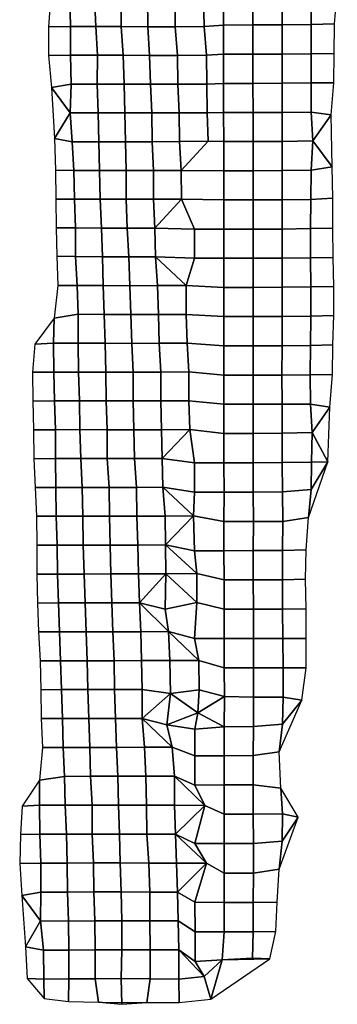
# Model space of a CAD drawing. Extents: x -2.4 to 84.8, y -2.1 to 56.9.
# Tile 1 of 14: x -2.4 to 7.2, y -0.7 to 29.3. Entities that reach past the tile are written whole.
import ezdxf

# ---------------------------------------------------------------- set-up
doc = ezdxf.new("R2010")
doc.units = 0

msp = doc.modelspace()

# ---------------------------------------------------------------- linework, layer by layer
at = {"layer": 'camera'}
for points in [[(3.1636, 29.9227, -862.0666), (3.1854, 29.0477, -862.1174), (3.7729, 29.0905, -862.0784), (3.7724, 29.9767, -861.9933)], [(3.7724, 29.9767, -861.9933), (3.7729, 29.0905, -862.0784), (4.6684, 29.0953, -862.0809), (4.6674, 29.9786, -861.9279)], [(4.6674, 29.9786, -861.9279), (4.6684, 29.0953, -862.0809), (5.556, 29.0971, -862.0724), (5.5576, 29.9814, -861.9518)], [(5.5576, 29.9814, -861.9518), (5.556, 29.0971, -862.0724), (6.4395, 29.1059, -862.2184), (6.4442, 29.9885, -862.0458)], [(6.4442, 29.9885, -862.0458), (6.4395, 29.1059, -862.2184), (7.1517, 29.1281, -862.4675), (7.2326, 30.1117, -862.2034)], [(-1.4865, 29.8927, -863.7592), (-1.5441, 29.0378, -863.8876), (-0.874, 29.0509, -863.6955), (-0.8946, 29.9278, -863.6041)], [(-0.8946, 29.9278, -863.6041), (-0.874, 29.0509, -863.6955), (-0.1114, 29.0519, -863.1823), (-0.1435, 29.9262, -863.0579)], [(-0.1435, 29.9262, -863.0579), (-0.1114, 29.0519, -863.1823), (0.6615, 29.0485, -862.7407), (0.6515, 29.9198, -862.7136)], [(0.6515, 29.9198, -862.7136), (0.6615, 29.0485, -862.7407), (1.4764, 29.042, -862.4622), (1.4606, 29.9138, -862.4159)], [(1.4606, 29.9138, -862.4159), (1.4764, 29.042, -862.4622), (2.3097, 29.0413, -862.2148), (2.3023, 29.9154, -862.1945)], [(2.3023, 29.9154, -862.1945), (2.3097, 29.0413, -862.2148), (3.1854, 29.0477, -862.1174), (3.1636, 29.9227, -862.0666)], [(-1.5441, 29.0378, -863.8876), (-1.5435, 28.1659, -863.9105), (-0.8715, 28.173, -863.7181), (-0.874, 29.0509, -863.6955)], [(-0.874, 29.0509, -863.6955), (-0.8715, 28.173, -863.7181), (-0.0559, 28.1772, -863.3799), (-0.1114, 29.0519, -863.1823)], [(-0.1114, 29.0519, -863.1823), (-0.0559, 28.1772, -863.3799), (0.7232, 28.1764, -862.9484), (0.6615, 29.0485, -862.7407)], [(0.6615, 29.0485, -862.7407), (0.7232, 28.1764, -862.9484), (1.5253, 28.1714, -862.6187), (1.4764, 29.042, -862.4622)], [(1.4764, 29.042, -862.4622), (1.5253, 28.1714, -862.6187), (2.3707, 28.17, -862.413), (2.3097, 29.0413, -862.2148)], [(2.3097, 29.0413, -862.2148), (2.3707, 28.17, -862.413), (3.2588, 28.1765, -862.3513), (3.1854, 29.0477, -862.1174)], [(3.1854, 29.0477, -862.1174), (3.2588, 28.1765, -862.3513), (3.7727, 28.2036, -862.1443), (3.7729, 29.0905, -862.0784)], [(3.7729, 29.0905, -862.0784), (3.7727, 28.2036, -862.1443), (4.6689, 28.2068, -862.0983), (4.6684, 29.0953, -862.0809)], [(4.6684, 29.0953, -862.0809), (4.6689, 28.2068, -862.0983), (5.5545, 28.2104, -862.142), (5.556, 29.0971, -862.0724)], [(5.556, 29.0971, -862.0724), (5.5545, 28.2104, -862.142), (6.4346, 28.2189, -862.3214), (6.4395, 29.1059, -862.2184)], [(6.4395, 29.1059, -862.2184), (6.4346, 28.2189, -862.3214), (7.1376, 28.2275, -862.5697), (7.1517, 29.1281, -862.4675)], [(-1.5435, 28.1659, -863.9105), (-1.4491, 27.1897, -863.9628), (-0.8599, 27.2945, -863.7813), (-0.8715, 28.173, -863.7181)], [(-0.8715, 28.173, -863.7181), (-0.8599, 27.2945, -863.7813), (-0.0643, 27.2972, -863.3784), (-0.0559, 28.1772, -863.3799)], [(-0.0559, 28.1772, -863.3799), (-0.0643, 27.2972, -863.3784), (0.7549, 27.2989, -863.0689), (0.7232, 28.1764, -862.9484)], [(0.7232, 28.1764, -862.9484), (0.7549, 27.2989, -863.0689), (1.5547, 27.2969, -862.713), (1.5253, 28.1714, -862.6187)], [(1.5253, 28.1714, -862.6187), (1.5547, 27.2969, -862.713), (2.3897, 27.2951, -862.471), (2.3707, 28.17, -862.413)], [(2.3707, 28.17, -862.413), (2.3897, 27.2951, -862.471), (3.2644, 27.2981, -862.357), (3.2588, 28.1765, -862.3513)], [(3.2588, 28.1765, -862.3513), (3.2644, 27.2981, -862.357), (3.7749, 27.3198, -862.2931), (3.7727, 28.2036, -862.1443)], [(3.7727, 28.2036, -862.1443), (3.7749, 27.3198, -862.2931), (4.669, 27.3196, -862.2002), (4.6689, 28.2068, -862.0983)], [(4.6689, 28.2068, -862.0983), (4.669, 27.3196, -862.2002), (5.5543, 27.3249, -862.2488), (5.5545, 28.2104, -862.142)], [(5.5545, 28.2104, -862.142), (5.5543, 27.3249, -862.2488), (6.4333, 27.3327, -862.3831), (6.4346, 28.2189, -862.3214)], [(6.4346, 28.2189, -862.3214), (6.4333, 27.3327, -862.3831), (7.126, 27.3395, -862.6279), (7.1376, 28.2275, -862.5697)], [(-1.4491, 27.1897, -863.9628), (-0.8879, 26.4224, -863.8357), (-0.8599, 27.2945, -863.7813)], [(-0.8599, 27.2945, -863.7813), (-0.8879, 26.4224, -863.8357), (-0.0308, 26.4216, -863.4818), (-0.0643, 27.2972, -863.3784)], [(-0.0643, 27.2972, -863.3784), (-0.0308, 26.4216, -863.4818), (0.7787, 26.4219, -863.1529), (0.7549, 27.2989, -863.0689)], [(0.7549, 27.2989, -863.0689), (0.7787, 26.4219, -863.1529), (1.5969, 26.4222, -862.8502), (1.5547, 27.2969, -862.713)], [(1.5547, 27.2969, -862.713), (1.5969, 26.4222, -862.8502), (2.4309, 26.4238, -862.6031), (2.3897, 27.2951, -862.471)], [(2.3897, 27.2951, -862.471), (2.4309, 26.4238, -862.6031), (3.2798, 26.4216, -862.4089), (3.2644, 27.2981, -862.357)], [(3.2644, 27.2981, -862.357), (3.2798, 26.4216, -862.4089), (3.7768, 26.4362, -862.4863), (3.7749, 27.3198, -862.2931)], [(3.7749, 27.3198, -862.2931), (3.7768, 26.4362, -862.4863), (4.6704, 26.4377, -862.4498), (4.669, 27.3196, -862.2002)], [(4.669, 27.3196, -862.2002), (4.6704, 26.4377, -862.4498), (5.5562, 26.4387, -862.3354), (5.5543, 27.3249, -862.2488)], [(5.5543, 27.3249, -862.2488), (5.5562, 26.4387, -862.3354), (6.4364, 26.4444, -862.382), (6.4333, 27.3327, -862.3831)], [(6.4333, 27.3327, -862.3831), (6.4364, 26.4444, -862.382), (7.0489, 26.3587, -862.6657), (7.126, 27.3395, -862.6279)], [(-1.3649, 25.6437, -864.2452), (-0.8879, 26.4224, -863.8357), (-1.4491, 27.1897, -863.9628)], [(-1.3649, 25.6437, -864.2452), (-0.8248, 25.5468, -863.8525), (-0.8879, 26.4224, -863.8357)], [(-0.8879, 26.4224, -863.8357), (-0.8248, 25.5468, -863.8525), (-0.0194, 25.5468, -863.5134), (-0.0308, 26.4216, -863.4818)], [(-0.0308, 26.4216, -863.4818), (-0.0194, 25.5468, -863.5134), (0.7922, 25.5456, -863.2021), (0.7787, 26.4219, -863.1529)], [(0.7787, 26.4219, -863.1529), (0.7922, 25.5456, -863.2021), (1.6059, 25.5459, -862.8796), (1.5969, 26.4222, -862.8502)], [(1.5969, 26.4222, -862.8502), (1.6059, 25.5459, -862.8796), (2.4316, 25.5478, -862.5985), (2.4309, 26.4238, -862.6031)], [(2.4309, 26.4238, -862.6031), (2.4316, 25.5478, -862.5985), (3.303, 25.5646, -862.4911), (3.2798, 26.4216, -862.4089)], [(3.2798, 26.4216, -862.4089), (3.303, 25.5646, -862.4911), (3.7794, 25.5479, -862.4912), (3.7768, 26.4362, -862.4863)], [(3.7768, 26.4362, -862.4863), (3.7794, 25.5479, -862.4912), (4.6712, 25.5514, -862.5281), (4.6704, 26.4377, -862.4498)], [(4.6704, 26.4377, -862.4498), (4.6712, 25.5514, -862.5281), (5.5592, 25.5561, -862.5483), (5.5562, 26.4387, -862.3354)], [(5.5562, 26.4387, -862.3354), (5.5592, 25.5561, -862.5483), (6.4896, 25.5694, -862.6853), (6.4364, 26.4444, -862.382)], [(6.4364, 26.4444, -862.382), (6.4896, 25.5694, -862.6853), (7.0489, 26.3587, -862.6657)], [(7.0489, 26.3587, -862.6657), (6.4896, 25.5694, -862.6853), (7.0736, 24.7839, -862.8167)], [(-1.3649, 25.6437, -864.2452), (-1.3338, 24.6818, -864.4626), (-0.7756, 24.6747, -863.987), (-0.8248, 25.5468, -863.8525)], [(-0.8248, 25.5468, -863.8525), (-0.7756, 24.6747, -863.987), (0.0053, 24.6732, -863.5848), (-0.0194, 25.5468, -863.5134)], [(-0.0194, 25.5468, -863.5134), (0.0053, 24.6732, -863.5848), (0.8119, 24.6705, -863.2665), (0.7922, 25.5456, -863.2021)], [(0.7922, 25.5456, -863.2021), (0.8119, 24.6705, -863.2665), (1.6476, 24.671, -863.0165), (1.6059, 25.5459, -862.8796)], [(1.6059, 25.5459, -862.8796), (1.6476, 24.671, -863.0165), (2.4876, 24.6743, -862.7847), (2.4316, 25.5478, -862.5985)], [(2.4316, 25.5478, -862.5985), (2.4876, 24.6743, -862.7847), (3.303, 25.5646, -862.4911)], [(3.303, 25.5646, -862.4911), (2.4876, 24.6743, -862.7847), (3.7816, 24.6635, -862.6233), (3.7794, 25.5479, -862.4912)], [(3.7794, 25.5479, -862.4912), (3.7816, 24.6635, -862.6233), (4.6731, 24.6652, -862.6162), (4.6712, 25.5514, -862.5281)], [(4.6712, 25.5514, -862.5281), (4.6731, 24.6652, -862.6162), (5.5584, 24.6691, -862.6524), (5.5592, 25.5561, -862.5483)], [(5.5592, 25.5561, -862.5483), (5.5584, 24.6691, -862.6524), (6.437, 24.6797, -862.7814), (6.4896, 25.5694, -862.6853)], [(6.4896, 25.5694, -862.6853), (6.437, 24.6797, -862.7814), (7.0736, 24.7839, -862.8167)], [(-1.3338, 24.6818, -864.4626), (-1.3266, 23.8008, -864.5181), (-0.7506, 23.7998, -864.0629), (-0.7756, 24.6747, -863.987)], [(-0.7756, 24.6747, -863.987), (-0.7506, 23.7998, -864.0629), (0.0235, 23.7976, -863.6536), (0.0053, 24.6732, -863.5848)], [(0.0053, 24.6732, -863.5848), (0.0235, 23.7976, -863.6536), (0.8204, 23.795, -863.2946), (0.8119, 24.6705, -863.2665)], [(0.8119, 24.6705, -863.2665), (0.8204, 23.795, -863.2946), (1.6499, 23.7956, -863.0282), (1.6476, 24.671, -863.0165)], [(1.6476, 24.671, -863.0165), (1.6499, 23.7956, -863.0282), (2.4972, 23.798, -862.8258), (2.4876, 24.6743, -862.7847)], [(2.4876, 24.6743, -862.7847), (2.4972, 23.798, -862.8258), (3.7832, 23.7757, -862.7638), (3.7816, 24.6635, -862.6233)], [(3.7816, 24.6635, -862.6233), (3.7832, 23.7757, -862.7638), (4.6736, 23.7778, -862.7559), (4.6731, 24.6652, -862.6162)], [(4.6731, 24.6652, -862.6162), (4.6736, 23.7778, -862.7559), (5.5543, 23.7828, -862.7865), (5.5584, 24.6691, -862.6524)], [(5.5584, 24.6691, -862.6524), (5.5543, 23.7828, -862.7865), (6.426, 23.7927, -862.8731), (6.437, 24.6797, -862.7814)], [(6.437, 24.6797, -862.7814), (6.426, 23.7927, -862.8731), (7.0999, 23.8263, -863.2244), (7.0736, 24.7839, -862.8167)], [(-1.3266, 23.8008, -864.5181), (-1.3119, 22.9267, -864.5815), (-0.7291, 22.9257, -864.1502), (-0.7506, 23.7998, -864.0629)], [(-0.7506, 23.7998, -864.0629), (-0.7291, 22.9257, -864.1502), (0.0644, 22.9226, -863.7957), (0.0235, 23.7976, -863.6536)], [(0.0235, 23.7976, -863.6536), (0.0644, 22.9226, -863.7957), (0.8494, 22.9204, -863.3884), (0.8204, 23.795, -863.2946)], [(0.8204, 23.795, -863.2946), (0.8494, 22.9204, -863.3884), (1.6839, 22.9227, -863.1396), (1.6499, 23.7956, -863.0282)], [(1.6499, 23.7956, -863.0282), (1.6839, 22.9227, -863.1396), (2.4972, 23.798, -862.8258)], [(1.6839, 22.9227, -863.1396), (2.8941, 22.8905, -862.9802), (2.4972, 23.798, -862.8258)], [(2.4972, 23.798, -862.8258), (2.8941, 22.8905, -862.9802), (3.7838, 22.8895, -862.975), (3.7832, 23.7757, -862.7638)], [(3.7832, 23.7757, -862.7638), (3.7838, 22.8895, -862.975), (4.6742, 22.8902, -862.9204), (4.6736, 23.7778, -862.7559)], [(4.6736, 23.7778, -862.7559), (4.6742, 22.8902, -862.9204), (5.5517, 22.8928, -862.7875), (5.5543, 23.7828, -862.7865)], [(5.5543, 23.7828, -862.7865), (5.5517, 22.8928, -862.7875), (6.4162, 22.9069, -862.9813), (6.426, 23.7927, -862.8731)], [(6.426, 23.7927, -862.8731), (6.4162, 22.9069, -862.9813), (7.1003, 22.9179, -863.3478), (7.0999, 23.8263, -863.2244)], [(-1.3119, 22.9267, -864.5815), (-1.2942, 22.0625, -864.6461), (-0.7221, 22.0527, -864.1692), (-0.7291, 22.9257, -864.1502)], [(-0.7291, 22.9257, -864.1502), (-0.7221, 22.0527, -864.1692), (0.0951, 22.0489, -863.8901), (0.0644, 22.9226, -863.7957)], [(0.0644, 22.9226, -863.7957), (0.0951, 22.0489, -863.8901), (0.8966, 22.0453, -863.5438), (0.8494, 22.9204, -863.3884)], [(0.8494, 22.9204, -863.3884), (0.8966, 22.0453, -863.5438), (1.7115, 22.0476, -863.2281), (1.6839, 22.9227, -863.1396)], [(1.6839, 22.9227, -863.1396), (1.7115, 22.0476, -863.2281), (2.8948, 22.0036, -863.0793), (2.8941, 22.8905, -862.9802)], [(2.8941, 22.8905, -862.9802), (2.8948, 22.0036, -863.0793), (3.7845, 22.0042, -863.1504), (3.7838, 22.8895, -862.975)], [(3.7838, 22.8895, -862.975), (3.7845, 22.0042, -863.1504), (4.675, 22.0039, -863.0355), (4.6742, 22.8902, -862.9204)], [(4.6742, 22.8902, -862.9204), (4.675, 22.0039, -863.0355), (5.5542, 22.0109, -863.0261), (5.5517, 22.8928, -862.7875)], [(5.5517, 22.8928, -862.7875), (5.5542, 22.0109, -863.0261), (6.4226, 22.0187, -863.1325), (6.4162, 22.9069, -862.9813)], [(6.4162, 22.9069, -862.9813), (6.4226, 22.0187, -863.1325), (7.1086, 22.0269, -863.4449), (7.1003, 22.9179, -863.3478)], [(-1.2942, 22.0625, -864.6461), (-1.2567, 21.1766, -864.8329), (-0.6788, 21.1776, -864.3191), (-0.7221, 22.0527, -864.1692)], [(-0.7221, 22.0527, -864.1692), (-0.6788, 21.1776, -864.3191), (0.1132, 21.1735, -863.9438), (0.0951, 22.0489, -863.8901)], [(0.0951, 22.0489, -863.8901), (0.1132, 21.1735, -863.9438), (0.9293, 21.1693, -863.6507), (0.8966, 22.0453, -863.5438)], [(0.8966, 22.0453, -863.5438), (0.9293, 21.1693, -863.6507), (1.7706, 21.1714, -863.4195), (1.7115, 22.0476, -863.2281)], [(1.7115, 22.0476, -863.2281), (1.7706, 21.1714, -863.4195), (2.6359, 21.1753, -863.2661)], [(1.7115, 22.0476, -863.2281), (2.6359, 21.1753, -863.2661), (2.8948, 22.0036, -863.0793)], [(2.8948, 22.0036, -863.0793), (2.6359, 21.1753, -863.2661), (3.7855, 21.1174, -863.2186), (3.7845, 22.0042, -863.1504)], [(3.7845, 22.0042, -863.1504), (3.7855, 21.1174, -863.2186), (4.6765, 21.1184, -863.1787), (4.675, 22.0039, -863.0355)], [(4.675, 22.0039, -863.0355), (4.6765, 21.1184, -863.1787), (5.559, 21.1218, -863.0917), (5.5542, 22.0109, -863.0261)], [(5.5542, 22.0109, -863.0261), (5.559, 21.1218, -863.0917), (6.4329, 21.1309, -863.2132), (6.4226, 22.0187, -863.1325)], [(6.4226, 22.0187, -863.1325), (6.4329, 21.1309, -863.2132), (7.1245, 21.1412, -863.4969), (7.1086, 22.0269, -863.4449)], [(-1.2567, 21.1766, -864.8329), (-1.368, 20.1807, -864.9464), (-0.6427, 20.299, -864.4454), (-0.6788, 21.1776, -864.3191)], [(-0.6788, 21.1776, -864.3191), (-0.6427, 20.299, -864.4454), (0.1483, 20.2974, -864.0561), (0.1132, 21.1735, -863.9438)], [(0.1132, 21.1735, -863.9438), (0.1483, 20.2974, -864.0561), (0.9544, 20.2933, -863.7315), (0.9293, 21.1693, -863.6507)], [(0.9293, 21.1693, -863.6507), (0.9544, 20.2933, -863.7315), (1.7958, 20.2947, -863.4992), (1.7706, 21.1714, -863.4195)], [(1.7706, 21.1714, -863.4195), (1.7958, 20.2947, -863.4992), (2.6388, 20.2953, -863.2638), (2.6359, 21.1753, -863.2661)], [(2.6359, 21.1753, -863.2661), (2.6388, 20.2953, -863.2638), (3.7857, 20.2285, -863.2583), (3.7855, 21.1174, -863.2186)], [(3.7855, 21.1174, -863.2186), (3.7857, 20.2285, -863.2583), (4.6773, 20.2308, -863.2785), (4.6765, 21.1184, -863.1787)], [(4.6765, 21.1184, -863.1787), (4.6773, 20.2308, -863.2785), (5.5581, 20.2359, -863.3033), (5.559, 21.1218, -863.0917)], [(5.559, 21.1218, -863.0917), (5.5581, 20.2359, -863.3033), (6.4283, 20.2466, -863.4119), (6.4329, 21.1309, -863.2132)], [(6.4329, 21.1309, -863.2132), (6.4283, 20.2466, -863.4119), (7.1295, 20.2625, -863.636), (7.1245, 21.1412, -863.4969)], [(-1.9624, 19.3929, -865.196), (-1.3921, 19.4184, -865.0107), (-1.368, 20.1807, -864.9464)], [(-1.368, 20.1807, -864.9464), (-1.3921, 19.4184, -865.0107), (-0.6414, 19.4191, -864.4616), (-0.6427, 20.299, -864.4454)], [(-0.6427, 20.299, -864.4454), (-0.6414, 19.4191, -864.4616), (0.1814, 19.4189, -864.1757), (0.1483, 20.2974, -864.0561)], [(0.1483, 20.2974, -864.0561), (0.1814, 19.4189, -864.1757), (0.9836, 19.4168, -863.8254), (0.9544, 20.2933, -863.7315)], [(0.9544, 20.2933, -863.7315), (0.9836, 19.4168, -863.8254), (1.8181, 19.4188, -863.5694), (1.7958, 20.2947, -863.4992)], [(1.7958, 20.2947, -863.4992), (1.8181, 19.4188, -863.5694), (2.6712, 19.4217, -863.3806), (2.6388, 20.2953, -863.2638)], [(2.6388, 20.2953, -863.2638), (2.6712, 19.4217, -863.3806), (3.7859, 19.3406, -863.4035), (3.7857, 20.2285, -863.2583)], [(3.7857, 20.2285, -863.2583), (3.7859, 19.3406, -863.4035), (4.677, 19.3403, -863.3294), (4.6773, 20.2308, -863.2785)], [(4.6773, 20.2308, -863.2785), (4.677, 19.3403, -863.3294), (5.5554, 19.3433, -863.3214), (5.5581, 20.2359, -863.3033)], [(5.5581, 20.2359, -863.3033), (5.5554, 19.3433, -863.3214), (6.4207, 19.3534, -863.4489), (6.4283, 20.2466, -863.4119)], [(6.4283, 20.2466, -863.4119), (6.4207, 19.3534, -863.4489), (7.0961, 19.375, -863.8574), (7.1295, 20.2625, -863.636)], [(-1.9624, 19.3929, -865.196), (-2.0274, 18.5359, -865.3013), (-1.3855, 18.5425, -865.0307), (-1.3921, 19.4184, -865.0107)], [(-1.3921, 19.4184, -865.0107), (-1.3855, 18.5425, -865.0307), (-0.6295, 18.5431, -864.4999), (-0.6414, 19.4191, -864.4616)], [(-0.6414, 19.4191, -864.4616), (-0.6295, 18.5431, -864.4999), (0.1971, 18.5421, -864.2308), (0.1814, 19.4189, -864.1757)], [(0.1814, 19.4189, -864.1757), (0.1971, 18.5421, -864.2308), (1.0243, 18.5407, -863.9582), (0.9836, 19.4168, -863.8254)], [(0.9836, 19.4168, -863.8254), (1.0243, 18.5407, -863.9582), (1.8724, 18.543, -863.7445), (1.8181, 19.4188, -863.5694)], [(1.8181, 19.4188, -863.5694), (1.8724, 18.543, -863.7445), (2.7167, 18.547, -863.542), (2.6712, 19.4217, -863.3806)], [(2.6712, 19.4217, -863.3806), (2.7167, 18.547, -863.542), (3.7858, 18.4515, -863.4551), (3.7859, 19.3406, -863.4035)], [(3.7859, 19.3406, -863.4035), (3.7858, 18.4515, -863.4551), (4.677, 18.4517, -863.428), (4.677, 19.3403, -863.3294)], [(4.677, 19.3403, -863.3294), (4.677, 18.4517, -863.428), (5.5515, 18.4534, -863.3716), (5.5554, 19.3433, -863.3214)], [(5.5554, 19.3433, -863.3214), (5.5515, 18.4534, -863.3716), (6.4095, 18.4624, -863.5461), (6.4207, 19.3534, -863.4489)], [(6.4207, 19.3534, -863.4489), (6.4095, 18.4624, -863.5461), (7.0841, 18.4717, -863.9393), (7.0961, 19.375, -863.8574)], [(-2.0274, 18.5359, -865.3013), (-2.0236, 17.6622, -865.3559), (-1.3654, 17.6672, -865.0914), (-1.3855, 18.5425, -865.0307)], [(-1.3855, 18.5425, -865.0307), (-1.3654, 17.6672, -865.0914), (-0.6023, 17.668, -864.5842), (-0.6295, 18.5431, -864.4999)], [(-0.6295, 18.5431, -864.4999), (-0.6023, 17.668, -864.5842), (0.2033, 17.6663, -864.2473), (0.1971, 18.5421, -864.2308)], [(0.1971, 18.5421, -864.2308), (0.2033, 17.6663, -864.2473), (1.0277, 17.6643, -863.9661), (1.0243, 18.5407, -863.9582)], [(1.0243, 18.5407, -863.9582), (1.0277, 17.6643, -863.9661), (1.8723, 17.6659, -863.7384), (1.8724, 18.543, -863.7445)], [(1.8724, 18.543, -863.7445), (1.8723, 17.6659, -863.7384), (2.7165, 17.669, -863.5229), (2.7167, 18.547, -863.542)], [(2.7167, 18.547, -863.542), (2.7165, 17.669, -863.5229), (3.7872, 17.5647, -863.6132), (3.7858, 18.4515, -863.4551)], [(3.7858, 18.4515, -863.4551), (3.7872, 17.5647, -863.6132), (4.6774, 17.5641, -863.5183), (4.677, 18.4517, -863.428)], [(4.677, 18.4517, -863.428), (4.6774, 17.5641, -863.5183), (5.5537, 17.5674, -863.44), (5.5515, 18.4534, -863.3716)], [(5.5515, 18.4534, -863.3716), (5.5537, 17.5674, -863.44), (6.4183, 17.5725, -863.5706), (6.4095, 18.4624, -863.5461)], [(6.4095, 18.4624, -863.5461), (6.4183, 17.5725, -863.5706), (7.0092, 17.4802, -863.9529), (7.0841, 18.4717, -863.9393)], [(-2.0236, 17.6622, -865.3559), (-2.0056, 16.786, -865.4185), (-1.3292, 16.7912, -865.2096), (-1.3654, 17.6672, -865.0914)], [(-1.3654, 17.6672, -865.0914), (-1.3292, 16.7912, -865.2096), (-0.5884, 16.7931, -864.6267), (-0.6023, 17.668, -864.5842)], [(-0.6023, 17.668, -864.5842), (-0.5884, 16.7931, -864.6267), (0.2333, 16.7926, -864.3399), (0.2033, 17.6663, -864.2473)], [(0.2033, 17.6663, -864.2473), (0.2333, 16.7926, -864.3399), (1.0456, 16.79, -864.0226), (1.0277, 17.6643, -863.9661)], [(1.0277, 17.6643, -863.9661), (1.0456, 16.79, -864.0226), (1.891, 16.7918, -863.8009), (1.8723, 17.6659, -863.7384)], [(1.8723, 17.6659, -863.7384), (1.891, 16.7918, -863.8009), (2.7525, 16.7934, -863.6385), (2.7165, 17.669, -863.5229)], [(2.7165, 17.669, -863.5229), (2.7525, 16.7934, -863.6385), (3.7872, 16.6734, -863.5372), (3.7872, 17.5647, -863.6132)], [(3.7872, 17.5647, -863.6132), (3.7872, 16.6734, -863.5372), (4.6757, 16.6758, -863.4296), (4.6774, 17.5641, -863.5183)], [(4.6774, 17.5641, -863.5183), (4.6757, 16.6758, -863.4296), (5.5538, 16.6861, -863.5487), (5.5537, 17.5674, -863.44)], [(5.5537, 17.5674, -863.44), (5.5538, 16.6861, -863.5487), (6.4733, 16.7046, -863.7229), (6.4183, 17.5725, -863.5706)], [(6.4183, 17.5725, -863.5706), (6.4733, 16.7046, -863.7229), (7.0092, 17.4802, -863.9529)], [(7.0092, 17.4802, -863.9529), (6.4733, 16.7046, -863.7229), (6.9491, 15.8195, -864.0783)], [(-2.0056, 16.786, -865.4185), (-1.9925, 15.9097, -865.4613), (-1.3298, 15.9137, -865.209), (-1.3292, 16.7912, -865.2096)], [(-1.3292, 16.7912, -865.2096), (-1.3298, 15.9137, -865.209), (-0.5643, 15.9155, -864.7088), (-0.5884, 16.7931, -864.6267)], [(-0.5884, 16.7931, -864.6267), (-0.5643, 15.9155, -864.7088), (0.2404, 15.9159, -864.3663), (0.2333, 16.7926, -864.3399)], [(0.2333, 16.7926, -864.3399), (0.2404, 15.9159, -864.3663), (1.0672, 15.914, -864.0911), (1.0456, 16.79, -864.0226)], [(1.0456, 16.79, -864.0226), (1.0672, 15.914, -864.0911), (1.9125, 15.9186, -863.8746), (1.891, 16.7918, -863.8009)], [(1.891, 16.7918, -863.8009), (1.9125, 15.9186, -863.8746), (2.7525, 16.7934, -863.6385)], [(1.9125, 15.9186, -863.8746), (2.8952, 15.7814, -863.6927), (2.7525, 16.7934, -863.6385)], [(2.7525, 16.7934, -863.6385), (2.8952, 15.7814, -863.6927), (3.7878, 15.7811, -863.6859), (3.7872, 16.6734, -863.5372)], [(3.7872, 16.6734, -863.5372), (3.7878, 15.7811, -863.6859), (4.6768, 15.7837, -863.6022), (4.6757, 16.6758, -863.4296)], [(4.6757, 16.6758, -863.4296), (4.6768, 15.7837, -863.6022), (5.5593, 15.7939, -863.646), (5.5538, 16.6861, -863.5487)], [(5.5538, 16.6861, -863.5487), (5.5593, 15.7939, -863.646), (6.4444, 15.8078, -863.93), (6.4733, 16.7046, -863.7229)], [(6.4733, 16.7046, -863.7229), (6.4444, 15.8078, -863.93), (6.9491, 15.8195, -864.0783)], [(-1.9925, 15.9097, -865.4613), (-1.955, 15.0334, -865.5718), (-1.3245, 15.0384, -865.2172), (-1.3298, 15.9137, -865.209)], [(-1.3298, 15.9137, -865.209), (-1.3245, 15.0384, -865.2172), (-0.5229, 15.0393, -864.8505), (-0.5643, 15.9155, -864.7088)], [(-0.5643, 15.9155, -864.7088), (-0.5229, 15.0393, -864.8505), (0.2967, 15.0392, -864.557), (0.2404, 15.9159, -864.3663)], [(0.2404, 15.9159, -864.3663), (0.2967, 15.0392, -864.557), (1.125, 15.038, -864.2798), (1.0672, 15.914, -864.0911)], [(1.0672, 15.914, -864.0911), (1.125, 15.038, -864.2798), (1.9348, 15.0431, -863.9471), (1.9125, 15.9186, -863.8746)], [(1.9125, 15.9186, -863.8746), (1.9348, 15.0431, -863.9471), (2.8941, 14.8913, -863.9078), (2.8952, 15.7814, -863.6927)], [(2.8952, 15.7814, -863.6927), (2.8941, 14.8913, -863.9078), (3.7889, 14.8925, -863.9169), (3.7878, 15.7811, -863.6859)], [(3.7878, 15.7811, -863.6859), (3.7889, 14.8925, -863.9169), (4.6792, 14.8945, -863.8471), (4.6768, 15.7837, -863.6022)], [(4.6768, 15.7837, -863.6022), (4.6792, 14.8945, -863.8471), (5.565, 14.9016, -863.8796), (5.5593, 15.7939, -863.646)], [(5.5593, 15.7939, -863.646), (5.565, 14.9016, -863.8796), (6.4337, 14.9788, -864.0505), (6.4444, 15.8078, -863.93)], [(6.9491, 15.8195, -864.0783), (6.4337, 14.9788, -864.0505), (6.357, 14.1259, -864.0954)], [(6.4444, 15.8078, -863.93), (6.4337, 14.9788, -864.0505), (6.9491, 15.8195, -864.0783)], [(-1.955, 15.0334, -865.5718), (-1.9073, 14.1607, -865.6721), (-1.3127, 14.1609, -865.2597), (-1.3245, 15.0384, -865.2172)], [(-1.3245, 15.0384, -865.2172), (-1.3127, 14.1609, -865.2597), (-0.5066, 14.1611, -864.9152), (-0.5229, 15.0393, -864.8505)], [(-0.5229, 15.0393, -864.8505), (-0.5066, 14.1611, -864.9152), (0.3098, 14.1606, -864.6059), (0.2967, 15.0392, -864.557)], [(0.2967, 15.0392, -864.557), (0.3098, 14.1606, -864.6059), (1.1406, 14.1612, -864.3299), (1.125, 15.038, -864.2798)], [(1.125, 15.038, -864.2798), (1.1406, 14.1612, -864.3299), (1.9968, 14.1677, -864.1525), (1.9348, 15.0431, -863.9471)], [(1.9348, 15.0431, -863.9471), (1.9968, 14.1677, -864.1525), (2.858, 14.1746, -863.9975)], [(1.9348, 15.0431, -863.9471), (2.858, 14.1746, -863.9975), (2.8941, 14.8913, -863.9078)], [(5.565, 14.9016, -863.8796), (5.5723, 14.0047, -864.0325), (6.357, 14.1259, -864.0954), (6.4337, 14.9788, -864.0505)], [(2.8941, 14.8913, -863.9078), (2.858, 14.1746, -863.9975), (3.7886, 14.0007, -864.0066), (3.7889, 14.8925, -863.9169)], [(3.7889, 14.8925, -863.9169), (3.7886, 14.0007, -864.0066), (4.6814, 14.0015, -864.0122), (4.6792, 14.8945, -863.8471)], [(4.6792, 14.8945, -863.8471), (4.6814, 14.0015, -864.0122), (5.5723, 14.0047, -864.0325), (5.565, 14.9016, -863.8796)], [(-1.9073, 14.1607, -865.6721), (-1.8967, 13.2813, -865.7294), (-1.2823, 13.2831, -865.3671), (-1.3127, 14.1609, -865.2597)], [(-1.3127, 14.1609, -865.2597), (-1.2823, 13.2831, -865.3671), (-0.4867, 13.2836, -864.9879), (-0.5066, 14.1611, -864.9152)], [(-0.5066, 14.1611, -864.9152), (-0.4867, 13.2836, -864.9879), (0.3289, 13.2839, -864.6668), (0.3098, 14.1606, -864.6059)], [(0.3098, 14.1606, -864.6059), (0.3289, 13.2839, -864.6668), (1.1656, 13.2852, -864.4125), (1.1406, 14.1612, -864.3299)], [(1.1406, 14.1612, -864.3299), (1.1656, 13.2852, -864.4125), (2.0147, 13.2891, -864.2051), (1.9968, 14.1677, -864.1525)], [(1.9968, 14.1677, -864.1525), (2.0147, 13.2891, -864.2051), (2.858, 14.1746, -863.9975)], [(2.0147, 13.2891, -864.2051), (2.8935, 13.1098, -864.1265), (2.858, 14.1746, -863.9975)], [(2.858, 14.1746, -863.9975), (2.8935, 13.1098, -864.1265), (3.7885, 13.112, -864.0358), (3.7886, 14.0007, -864.0066)], [(5.5723, 14.0047, -864.0325), (5.5645, 13.1206, -864.0821), (6.2883, 13.135, -864.2061), (6.357, 14.1259, -864.0954)], [(3.7886, 14.0007, -864.0066), (3.7885, 13.112, -864.0358), (4.679, 13.1154, -864.0538), (4.6814, 14.0015, -864.0122)], [(4.6814, 14.0015, -864.0122), (4.679, 13.1154, -864.0538), (5.5645, 13.1206, -864.0821), (5.5723, 14.0047, -864.0325)], [(-1.8967, 13.2813, -865.7294), (-1.9044, 12.4016, -865.7366), (-1.2678, 12.4029, -865.4345), (-1.2823, 13.2831, -865.3671)], [(-1.2823, 13.2831, -865.3671), (-1.2678, 12.4029, -865.4345), (-0.46, 12.404, -865.0836), (-0.4867, 13.2836, -864.9879)], [(-0.4867, 13.2836, -864.9879), (-0.46, 12.404, -865.0836), (0.3465, 12.4055, -864.724), (0.3289, 13.2839, -864.6668)], [(0.3289, 13.2839, -864.6668), (0.3465, 12.4055, -864.724), (1.19, 12.4081, -864.4927), (1.1656, 13.2852, -864.4125)], [(1.1656, 13.2852, -864.4125), (1.19, 12.4081, -864.4927), (2.0205, 12.413, -864.2261), (2.0147, 13.2891, -864.2051)], [(2.0147, 13.2891, -864.2051), (2.0205, 12.413, -864.2261), (2.9597, 12.4199, -864.3278)], [(2.9597, 12.4199, -864.3278), (2.8935, 13.1098, -864.1265), (2.0147, 13.2891, -864.2051)], [(2.8935, 13.1098, -864.1265), (2.9597, 12.4199, -864.3278), (3.7892, 12.2246, -864.3047), (3.7885, 13.112, -864.0358)], [(3.7885, 13.112, -864.0358), (3.7892, 12.2246, -864.3047), (4.679, 12.2265, -864.162), (4.679, 13.1154, -864.0538)], [(4.679, 13.1154, -864.0538), (4.679, 12.2265, -864.162), (5.5646, 12.2318, -864.1909), (5.5645, 13.1206, -864.0821)], [(5.5645, 13.1206, -864.0821), (5.5646, 12.2318, -864.1909), (6.261, 12.2483, -864.5145), (6.2883, 13.135, -864.2061)], [(-1.9044, 12.4016, -865.7366), (-1.8833, 11.5233, -865.8148), (-1.2422, 11.5242, -865.5273), (-1.2678, 12.4029, -865.4345)], [(-1.2678, 12.4029, -865.4345), (-1.2422, 11.5242, -865.5273), (-0.4263, 11.525, -865.1968), (-0.46, 12.404, -865.0836)], [(-0.46, 12.404, -865.0836), (-0.4263, 11.525, -865.1968), (0.3789, 11.5265, -864.8293), (0.3465, 12.4055, -864.724)], [(0.3465, 12.4055, -864.724), (0.3789, 11.5265, -864.8293), (1.2244, 11.5294, -864.6042), (1.19, 12.4081, -864.4927)], [(1.19, 12.4081, -864.4927), (1.2244, 11.5294, -864.6042), (2.0205, 12.413, -864.2261)], [(1.2244, 11.5294, -864.6042), (2.0041, 11.3339, -864.4718), (2.0205, 12.413, -864.2261)], [(2.0041, 11.3339, -864.4718), (2.966, 11.5399, -864.3391), (2.0205, 12.413, -864.2261)], [(2.0205, 12.413, -864.2261), (2.966, 11.5399, -864.3391), (2.9597, 12.4199, -864.3278)], [(2.9597, 12.4199, -864.3278), (2.966, 11.5399, -864.3391), (3.7908, 11.3337, -864.3468), (3.7892, 12.2246, -864.3047)], [(3.7892, 12.2246, -864.3047), (3.7908, 11.3337, -864.3468), (4.6823, 11.3352, -864.3559), (4.679, 12.2265, -864.162)], [(4.679, 12.2265, -864.162), (4.6823, 11.3352, -864.3559), (5.5682, 11.3406, -864.4314), (5.5646, 12.2318, -864.1909)], [(5.5646, 12.2318, -864.1909), (5.5682, 11.3406, -864.4314), (6.2818, 11.3423, -864.5491), (6.261, 12.2483, -864.5145)], [(-1.8833, 11.5233, -865.8148), (-1.8481, 10.6471, -865.9266), (-1.2091, 10.6472, -865.6293), (-1.2422, 11.5242, -865.5273)], [(-1.2422, 11.5242, -865.5273), (-1.2091, 10.6472, -865.6293), (-0.4015, 10.6476, -865.2747), (-0.4263, 11.525, -865.1968)], [(-0.4263, 11.525, -865.1968), (-0.4015, 10.6476, -865.2747), (0.4118, 10.6481, -864.9363), (0.3789, 11.5265, -864.8293)], [(0.3789, 11.5265, -864.8293), (0.4118, 10.6481, -864.9363), (1.2578, 10.6506, -864.7082), (1.2244, 11.5294, -864.6042)], [(1.2244, 11.5294, -864.6042), (1.2578, 10.6506, -864.7082), (2.1027, 10.6524, -864.4816)], [(1.2244, 11.5294, -864.6042), (2.1027, 10.6524, -864.4816), (2.0041, 11.3339, -864.4718)], [(2.0041, 11.3339, -864.4718), (2.1027, 10.6524, -864.4816), (2.897, 10.4431, -864.4432), (2.966, 11.5399, -864.3391)], [(2.966, 11.5399, -864.3391), (2.897, 10.4431, -864.4432), (3.7922, 10.4438, -864.454), (3.7908, 11.3337, -864.3468)], [(3.7908, 11.3337, -864.3468), (3.7922, 10.4438, -864.454), (4.687, 10.4428, -864.4461), (4.6823, 11.3352, -864.3559)], [(4.6823, 11.3352, -864.3559), (4.687, 10.4428, -864.4461), (5.5802, 10.4448, -864.637), (5.5682, 11.3406, -864.4314)], [(5.5682, 11.3406, -864.4314), (5.5802, 10.4448, -864.637), (6.2878, 10.4427, -864.5906), (6.2818, 11.3423, -864.5491)], [(-1.8481, 10.6471, -865.9266), (-1.7942, 9.7706, -866.0853), (-1.1768, 9.7697, -865.7278), (-1.2091, 10.6472, -865.6293)], [(-1.2091, 10.6472, -865.6293), (-1.1768, 9.7697, -865.7278), (-0.3697, 9.7702, -865.3745), (-0.4015, 10.6476, -865.2747)], [(-0.4015, 10.6476, -865.2747), (-0.3697, 9.7702, -865.3745), (0.4555, 9.7704, -865.0783), (0.4118, 10.6481, -864.9363)], [(0.4118, 10.6481, -864.9363), (0.4555, 9.7704, -865.0783), (1.2782, 9.7725, -864.7712), (1.2578, 10.6506, -864.7082)], [(1.2578, 10.6506, -864.7082), (1.2782, 9.7725, -864.7712), (2.1447, 9.7732, -864.6129), (2.1027, 10.6524, -864.4816)], [(2.1027, 10.6524, -864.4816), (2.1447, 9.7732, -864.6129), (3.0271, 9.7771, -864.5254)], [(2.1027, 10.6524, -864.4816), (3.0271, 9.7771, -864.5254), (2.897, 10.4431, -864.4432)], [(2.897, 10.4431, -864.4432), (3.0271, 9.7771, -864.5254), (3.793, 9.5516, -864.5073), (3.7922, 10.4438, -864.454)], [(3.7922, 10.4438, -864.454), (3.793, 9.5516, -864.5073), (4.6888, 9.5496, -864.4635), (4.687, 10.4428, -864.4461)], [(4.687, 10.4428, -864.4461), (4.6888, 9.5496, -864.4635), (5.5824, 9.5507, -864.6313), (5.5802, 10.4448, -864.637)], [(5.5802, 10.4448, -864.637), (5.5824, 9.5507, -864.6313), (6.2838, 9.5505, -864.6404), (6.2878, 10.4427, -864.5906)], [(-1.7942, 9.7706, -866.0853), (-1.7742, 8.8886, -866.1548), (-1.1467, 8.8909, -865.8264), (-1.1768, 9.7697, -865.7278)], [(-1.1768, 9.7697, -865.7278), (-1.1467, 8.8909, -865.8264), (-0.348, 8.8923, -865.4435), (-0.3697, 9.7702, -865.3745)], [(-0.3697, 9.7702, -865.3745), (-0.348, 8.8923, -865.4435), (0.4614, 8.8937, -865.0947), (0.4555, 9.7704, -865.0783)], [(0.4555, 9.7704, -865.0783), (0.4614, 8.8937, -865.0947), (1.3047, 8.8945, -864.8551), (1.2782, 9.7725, -864.7712)], [(1.2782, 9.7725, -864.7712), (1.3047, 8.8945, -864.8551), (2.1676, 8.7704, -864.7336), (2.1447, 9.7732, -864.6129)], [(2.1447, 9.7732, -864.6129), (2.1676, 8.7704, -864.7336), (3.0314, 8.8803, -864.6075), (3.0271, 9.7771, -864.5254)], [(3.0271, 9.7771, -864.5254), (3.0314, 8.8803, -864.6075), (3.8028, 8.6789, -864.5828), (3.793, 9.5516, -864.5073)], [(3.793, 9.5516, -864.5073), (3.8028, 8.6789, -864.5828), (4.6887, 8.6603, -864.6132), (4.6888, 9.5496, -864.4635)], [(4.6888, 9.5496, -864.4635), (4.6887, 8.6603, -864.6132), (5.5828, 8.6607, -864.7029), (5.5824, 9.5507, -864.6313)], [(5.5824, 9.5507, -864.6313), (5.5828, 8.6607, -864.7029), (6.1593, 8.5698, -864.8024), (6.2838, 9.5505, -864.6404)], [(-1.7742, 8.8886, -866.1548), (-1.7691, 8.0109, -866.1796), (-1.1212, 8.0131, -865.9046), (-1.1467, 8.8909, -865.8264)], [(-1.1467, 8.8909, -865.8264), (-1.1212, 8.0131, -865.9046), (-0.3174, 8.0145, -865.5407), (-0.348, 8.8923, -865.4435)], [(-0.348, 8.8923, -865.4435), (-0.3174, 8.0145, -865.5407), (0.4956, 8.0152, -865.2043), (0.4614, 8.8937, -865.0947)], [(0.4614, 8.8937, -865.0947), (0.4956, 8.0152, -865.2043), (1.3056, 8.0176, -864.8556), (1.3047, 8.8945, -864.8551)], [(1.3047, 8.8945, -864.8551), (1.3056, 8.0176, -864.8556), (2.1676, 8.7704, -864.7336)], [(1.3056, 8.0176, -864.8556), (2.0518, 7.8187, -864.8243), (2.1676, 8.7704, -864.7336)], [(2.1676, 8.7704, -864.7336), (2.0518, 7.8187, -864.8243), (2.9918, 8.1801, -864.6855)], [(2.1676, 8.7704, -864.7336), (2.9918, 8.1801, -864.6855), (3.0314, 8.8803, -864.6075)], [(2.9918, 8.1801, -864.6855), (3.8028, 8.6789, -864.5828), (3.0314, 8.8803, -864.6075)], [(3.8028, 8.6789, -864.5828), (2.9918, 8.1801, -864.6855), (3.7924, 7.7621, -864.687)], [(3.8028, 8.6789, -864.5828), (3.7924, 7.7621, -864.687), (4.6854, 7.7718, -864.716), (4.6887, 8.6603, -864.6132)], [(4.6887, 8.6603, -864.6132), (4.6854, 7.7718, -864.716), (5.5628, 7.844, -864.8494), (5.5828, 8.6607, -864.7029)], [(6.1593, 8.5698, -864.8024), (5.5628, 7.844, -864.8494), (5.4694, 7.0026, -865.0347)], [(5.5828, 8.6607, -864.7029), (5.5628, 7.844, -864.8494), (6.1593, 8.5698, -864.8024)], [(2.9918, 8.1801, -864.6855), (2.0518, 7.8187, -864.8243), (2.9005, 7.6885, -864.7483)], [(3.7924, 7.7621, -864.687), (2.9918, 8.1801, -864.6855), (2.9005, 7.6885, -864.7483)], [(-1.7691, 8.0109, -866.1796), (-1.7243, 7.129, -866.3318), (-1.1044, 7.1342, -865.9629), (-1.1212, 8.0131, -865.9046)], [(-1.1212, 8.0131, -865.9046), (-1.1044, 7.1342, -865.9629), (-0.2919, 7.1348, -865.6259), (-0.3174, 8.0145, -865.5407)], [(-0.3174, 8.0145, -865.5407), (-0.2919, 7.1348, -865.6259), (0.5225, 7.1355, -865.2902), (0.4956, 8.0152, -865.2043)], [(0.4956, 8.0152, -865.2043), (0.5225, 7.1355, -865.2902), (1.3693, 7.1365, -865.0625), (1.3056, 8.0176, -864.8556)], [(1.3056, 8.0176, -864.8556), (1.3693, 7.1365, -865.0625), (2.2173, 7.1403, -864.8486)], [(1.3056, 8.0176, -864.8556), (2.2173, 7.1403, -864.8486), (2.0518, 7.8187, -864.8243)], [(2.0518, 7.8187, -864.8243), (2.2173, 7.1403, -864.8486), (2.8974, 6.8797, -864.8579), (2.9005, 7.6885, -864.7483)], [(4.6854, 7.7718, -864.716), (4.6794, 6.8857, -864.8097), (5.4694, 7.0026, -865.0347), (5.5628, 7.844, -864.8494)], [(2.9005, 7.6885, -864.7483), (2.8974, 6.8797, -864.8579), (3.791, 6.8812, -864.7954), (3.7924, 7.7621, -864.687)], [(3.7924, 7.7621, -864.687), (3.791, 6.8812, -864.7954), (4.6794, 6.8857, -864.8097), (4.6854, 7.7718, -864.716)], [(-1.7243, 7.129, -866.3318), (-1.8161, 6.1377, -866.4807), (-1.0551, 6.2546, -866.1216), (-1.1044, 7.1342, -865.9629)], [(-1.1044, 7.1342, -865.9629), (-1.0551, 6.2546, -866.1216), (-0.2727, 6.2557, -865.688), (-0.2919, 7.1348, -865.6259)], [(-0.2919, 7.1348, -865.6259), (-0.2727, 6.2557, -865.688), (0.5666, 6.255, -865.4346), (0.5225, 7.1355, -865.2902)], [(0.5225, 7.1355, -865.2902), (0.5666, 6.255, -865.4346), (1.4119, 6.2565, -865.2009), (1.3693, 7.1365, -865.0625)], [(1.3693, 7.1365, -865.0625), (1.4119, 6.2565, -865.2009), (2.2798, 6.2589, -865.0515), (2.2173, 7.1403, -864.8486)], [(2.2173, 7.1403, -864.8486), (2.2798, 6.2589, -865.0515), (2.8983, 5.9899, -864.8946), (2.8974, 6.8797, -864.8579)], [(3.791, 6.8812, -864.7954), (3.7909, 5.993, -864.9189), (4.676, 6.0001, -865.0575), (4.6794, 6.8857, -864.8097)], [(4.6794, 6.8857, -864.8097), (4.676, 6.0001, -865.0575), (5.5188, 5.8955, -865.2846), (5.4694, 7.0026, -865.0347)], [(2.8974, 6.8797, -864.8579), (2.8983, 5.9899, -864.8946), (3.7909, 5.993, -864.9189), (3.791, 6.8812, -864.7954)], [(-2.3465, 5.3492, -866.9088), (-1.8186, 5.3746, -866.6027), (-1.8161, 6.1377, -866.4807)], [(-1.8161, 6.1377, -866.4807), (-1.8186, 5.3746, -866.6027), (-1.0376, 5.3764, -866.1741), (-1.0551, 6.2546, -866.1216)], [(-1.0551, 6.2546, -866.1216), (-1.0376, 5.3764, -866.1741), (-0.2226, 5.3762, -865.8492), (-0.2727, 6.2557, -865.688)], [(-0.2727, 6.2557, -865.688), (-0.2226, 5.3762, -865.8492), (0.5872, 5.3779, -865.499), (0.5666, 6.255, -865.4346)], [(0.5666, 6.255, -865.4346), (0.5872, 5.3779, -865.499), (1.4304, 5.3791, -865.2611), (1.4119, 6.2565, -865.2009)], [(1.4119, 6.2565, -865.2009), (1.4304, 5.3791, -865.2611), (2.2885, 5.3799, -865.0716), (2.2798, 6.2589, -865.0515)], [(2.2798, 6.2589, -865.0515), (2.2885, 5.3799, -865.0716), (3.2083, 5.3727, -865.0382)], [(2.2798, 6.2589, -865.0515), (3.2083, 5.3727, -865.0382), (2.8983, 5.9899, -864.8946)], [(2.8983, 5.9899, -864.8946), (3.2083, 5.3727, -865.0382), (3.7922, 5.1025, -865.0408), (3.7909, 5.993, -864.9189)], [(3.7909, 5.993, -864.9189), (3.7922, 5.1025, -865.0408), (4.6794, 5.1065, -865.1535), (4.676, 6.0001, -865.0575)], [(4.676, 6.0001, -865.0575), (4.6794, 5.1065, -865.1535), (5.5642, 5.1117, -865.3071), (5.5188, 5.8955, -865.2846)], [(5.5188, 5.8955, -865.2846), (5.5642, 5.1117, -865.3071), (6.041, 5.0092, -865.5965)], [(-2.3465, 5.3492, -866.9088), (-2.392, 4.4876, -867.0353), (-1.8081, 4.4957, -866.6358), (-1.8186, 5.3746, -866.6027)], [(-1.8186, 5.3746, -866.6027), (-1.8081, 4.4957, -866.6358), (-1.0017, 4.4977, -866.2866), (-1.0376, 5.3764, -866.1741)], [(-1.0376, 5.3764, -866.1741), (-1.0017, 4.4977, -866.2866), (-0.2188, 4.4998, -865.855), (-0.2226, 5.3762, -865.8492)], [(-0.2226, 5.3762, -865.8492), (-0.2188, 4.4998, -865.855), (0.6155, 4.5001, -865.5896), (0.5872, 5.3779, -865.499)], [(0.5872, 5.3779, -865.499), (0.6155, 4.5001, -865.5896), (1.4402, 4.5015, -865.2902), (1.4304, 5.3791, -865.2611)], [(1.4304, 5.3791, -865.2611), (1.4402, 4.5015, -865.2902), (2.317, 4.4991, -865.1558), (2.2885, 5.3799, -865.0716)], [(2.2885, 5.3799, -865.0716), (2.317, 4.4991, -865.1558), (3.2083, 5.3727, -865.0382)], [(2.317, 4.4991, -865.1558), (2.9023, 4.2083, -865.1154), (3.2083, 5.3727, -865.0382)], [(3.2083, 5.3727, -865.0382), (2.9023, 4.2083, -865.1154), (3.7942, 4.2091, -865.1239), (3.7922, 5.1025, -865.0408)], [(3.7922, 5.1025, -865.0408), (3.7942, 4.2091, -865.1239), (4.6821, 4.211, -865.2114), (4.6794, 5.1065, -865.1535)], [(4.6794, 5.1065, -865.1535), (4.6821, 4.211, -865.2114), (5.5604, 4.2798, -865.5658), (5.5642, 5.1117, -865.3071)], [(5.5642, 5.1117, -865.3071), (5.5604, 4.2798, -865.5658), (6.041, 5.0092, -865.5965)], [(6.041, 5.0092, -865.5965), (5.5604, 4.2798, -865.5658), (5.467, 3.4295, -865.6269)], [(-2.392, 4.4876, -867.0353), (-2.4207, 3.6093, -867.0071), (-1.7808, 3.6148, -866.7312), (-1.8081, 4.4957, -866.6358)], [(-1.8081, 4.4957, -866.6358), (-1.7808, 3.6148, -866.7312), (-0.9788, 3.6186, -866.3601), (-1.0017, 4.4977, -866.2866)], [(-1.0017, 4.4977, -866.2866), (-0.9788, 3.6186, -866.3601), (-0.174, 3.6203, -865.9971), (-0.2188, 4.4998, -865.855)], [(-0.2188, 4.4998, -865.855), (-0.174, 3.6203, -865.9971), (0.6349, 3.6218, -865.649), (0.6155, 4.5001, -865.5896)], [(0.6155, 4.5001, -865.5896), (0.6349, 3.6218, -865.649), (1.5037, 3.6193, -865.4922), (1.4402, 4.5015, -865.2902)], [(1.4402, 4.5015, -865.2902), (1.5037, 3.6193, -865.4922), (2.3486, 3.6176, -865.2429), (2.317, 4.4991, -865.1558)], [(2.317, 4.4991, -865.1558), (2.3486, 3.6176, -865.2429), (3.2528, 3.613, -865.1934)], [(2.317, 4.4991, -865.1558), (3.2528, 3.613, -865.1934), (2.9023, 4.2083, -865.1154)], [(2.9023, 4.2083, -865.1154), (3.2528, 3.613, -865.1934), (3.7953, 3.3162, -865.2004), (3.7942, 4.2091, -865.1239)], [(3.7942, 4.2091, -865.1239), (3.7953, 3.3162, -865.2004), (4.6858, 3.3154, -865.2588), (4.6821, 4.211, -865.2114)], [(4.6821, 4.211, -865.2114), (4.6858, 3.3154, -865.2588), (5.467, 3.4295, -865.6269), (5.5604, 4.2798, -865.5658)], [(-2.4207, 3.6093, -867.0071), (-2.3575, 2.6305, -866.9732), (-1.7828, 2.7316, -866.7477), (-1.7808, 3.6148, -866.7312)], [(-1.7808, 3.6148, -866.7312), (-1.7828, 2.7316, -866.7477), (-0.971, 2.7368, -866.3961), (-0.9788, 3.6186, -866.3601)], [(-0.9788, 3.6186, -866.3601), (-0.971, 2.7368, -866.3961), (-0.1713, 2.7404, -866.0079), (-0.174, 3.6203, -865.9971)], [(-0.174, 3.6203, -865.9971), (-0.1713, 2.7404, -866.0079), (0.6661, 2.7401, -865.7508), (0.6349, 3.6218, -865.649)], [(0.6349, 3.6218, -865.649), (0.6661, 2.7401, -865.7508), (1.5312, 2.7376, -865.5773), (1.5037, 3.6193, -865.4922)], [(1.5037, 3.6193, -865.4922), (1.5312, 2.7376, -865.5773), (2.3782, 2.7362, -865.3252), (2.3486, 3.6176, -865.2429)], [(2.3486, 3.6176, -865.2429), (2.3782, 2.7362, -865.3252), (3.2528, 3.613, -865.1934)], [(2.3782, 2.7362, -865.3252), (2.9069, 2.4249, -865.3171), (3.2528, 3.613, -865.1934)], [(3.2528, 3.613, -865.1934), (2.9069, 2.4249, -865.3171), (3.793, 2.4238, -865.2223), (3.7953, 3.3162, -865.2004)], [(3.7953, 3.3162, -865.2004), (3.793, 2.4238, -865.2223), (4.6768, 2.4232, -865.2315), (4.6858, 3.3154, -865.2588)], [(4.6858, 3.3154, -865.2588), (4.6768, 2.4232, -865.2315), (5.4032, 2.4319, -865.5138), (5.467, 3.4295, -865.6269)], [(-2.3575, 2.6305, -866.9732), (-1.7909, 1.8578, -866.8486), (-1.7828, 2.7316, -866.7477)], [(-1.7828, 2.7316, -866.7477), (-1.7909, 1.8578, -866.8486), (-0.9337, 1.8559, -866.5012), (-0.971, 2.7368, -866.3961)], [(-0.971, 2.7368, -866.3961), (-0.9337, 1.8559, -866.5012), (-0.1414, 1.8586, -866.0993), (-0.1713, 2.7404, -866.0079)], [(-0.1713, 2.7404, -866.0079), (-0.1414, 1.8586, -866.0993), (0.6863, 1.8596, -865.8156), (0.6661, 2.7401, -865.7508)], [(0.6661, 2.7401, -865.7508), (0.6863, 1.8596, -865.8156), (1.531, 1.859, -865.575), (1.5312, 2.7376, -865.5773)], [(1.5312, 2.7376, -865.5773), (1.531, 1.859, -865.575), (2.3931, 1.8578, -865.3708), (2.3782, 2.7362, -865.3252)], [(2.3782, 2.7362, -865.3252), (2.3931, 1.8578, -865.3708), (2.9082, 1.5312, -865.276), (2.9069, 2.4249, -865.3171)], [(-2.2407, 1.0752, -867.3133), (-1.7909, 1.8578, -866.8486), (-2.3575, 2.6305, -866.9732)], [(2.9069, 2.4249, -865.3171), (2.9082, 1.5312, -865.276), (3.79, 1.5303, -865.2397), (3.793, 2.4238, -865.2223)], [(3.793, 2.4238, -865.2223), (3.79, 1.5303, -865.2397), (4.6707, 1.5286, -865.3176), (4.6768, 2.4232, -865.2315)], [(4.6768, 2.4232, -865.2315), (4.6707, 1.5286, -865.3176), (5.3679, 1.5356, -865.6095), (5.4032, 2.4319, -865.5138)], [(-2.2407, 1.0752, -867.3133), (-1.6925, 0.969, -866.9881), (-1.7909, 1.8578, -866.8486)], [(-1.7909, 1.8578, -866.8486), (-1.6925, 0.969, -866.9881), (-0.9263, 0.9751, -866.4986), (-0.9337, 1.8559, -866.5012)], [(-0.9337, 1.8559, -866.5012), (-0.9263, 0.9751, -866.4986), (-0.1218, 0.9779, -866.1518), (-0.1414, 1.8586, -866.0993)], [(-0.1414, 1.8586, -866.0993), (-0.1218, 0.9779, -866.1518), (0.6857, 0.9811, -865.8098), (0.6863, 1.8596, -865.8156)], [(0.6863, 1.8596, -865.8156), (0.6857, 0.9811, -865.8098), (1.5461, 0.9802, -865.63), (1.531, 1.859, -865.575)], [(1.531, 1.859, -865.575), (1.5461, 0.9802, -865.63), (2.4129, 0.9765, -865.4333), (2.3931, 1.8578, -865.3708)], [(2.3931, 1.8578, -865.3708), (2.4129, 0.9765, -865.4333), (2.9159, 0.6287, -865.3067), (2.9082, 1.5312, -865.276)], [(2.9082, 1.5312, -865.276), (2.9159, 0.6287, -865.3067), (3.7375, 0.6804, -865.246), (3.79, 1.5303, -865.2397)], [(3.79, 1.5303, -865.2397), (3.7375, 0.6804, -865.246), (4.6515, 0.7307, -865.4052), (4.6707, 1.5286, -865.3176)], [(4.6707, 1.5286, -865.3176), (4.6515, 0.7307, -865.4052), (5.184, 0.7037, -865.5883), (5.3679, 1.5356, -865.6095)], [(-2.2407, 1.0752, -867.3133), (-2.1931, 0.1115, -867.3019), (-1.6854, 0.0905, -866.9885), (-1.6925, 0.969, -866.9881)], [(-1.6925, 0.969, -866.9881), (-1.6854, 0.0905, -866.9885), (-0.9256, 0.0955, -866.486), (-0.9263, 0.9751, -866.4986)], [(-0.9263, 0.9751, -866.4986), (-0.9256, 0.0955, -866.486), (-0.1232, 0.1, -866.141), (-0.1218, 0.9779, -866.1518)], [(-0.1218, 0.9779, -866.1518), (-0.1232, 0.1, -866.141), (0.6598, 0.1054, -865.7225), (0.6857, 0.9811, -865.8098)], [(0.6857, 0.9811, -865.8098), (0.6598, 0.1054, -865.7225), (1.5435, 0.1025, -865.5944), (1.5461, 0.9802, -865.63)], [(1.5461, 0.9802, -865.63), (1.5435, 0.1025, -865.5944), (2.4116, 0.0917, -865.3793), (2.4129, 0.9765, -865.4333)], [(2.4129, 0.9765, -865.4333), (2.4116, 0.0917, -865.3793), (3.1851, 0.1715, -865.3037)], [(2.4129, 0.9765, -865.4333), (3.1851, 0.1715, -865.3037), (2.9159, 0.6287, -865.3067)], [(2.9159, 0.6287, -865.3067), (3.1851, 0.1715, -865.3037), (3.7375, 0.6804, -865.246)], [(3.3863, -0.5235, -865.4557), (3.7375, 0.6804, -865.246), (3.1851, 0.1715, -865.3037)], [(3.7375, 0.6804, -865.246), (3.3863, -0.5235, -865.4557), (5.184, 0.7037, -865.5883)], [(5.184, 0.7037, -865.5883), (4.6515, 0.7307, -865.4052), (3.7375, 0.6804, -865.246)], [(-2.1931, 0.1115, -867.3019), (-1.6767, -0.5025, -866.8768), (-1.6854, 0.0905, -866.9885)], [(-1.6854, 0.0905, -866.9885), (-1.6767, -0.5025, -866.8768), (-0.9352, -0.5874, -866.4549), (-0.9256, 0.0955, -866.486)], [(-0.9256, 0.0955, -866.486), (-0.9352, -0.5874, -866.4549), (-0.0246, -0.614, -866.0865), (-0.1232, 0.1, -866.141)], [(-0.1232, 0.1, -866.141), (-0.0246, -0.614, -866.0865), (0.6876, -0.6753, -865.8156), (0.6598, 0.1054, -865.7225)], [(0.6598, 0.1054, -865.7225), (0.6876, -0.6753, -865.8156), (1.4391, -0.6174, -865.623), (1.5435, 0.1025, -865.5944)], [(1.5435, 0.1025, -865.5944), (1.4391, -0.6174, -865.623), (2.4247, -0.6196, -865.362), (2.4116, 0.0917, -865.3793)], [(2.4116, 0.0917, -865.3793), (2.4247, -0.6196, -865.362), (3.3863, -0.5235, -865.4557), (3.1851, 0.1715, -865.3037)], [(1.4391, -0.6174, -865.623), (0.6876, -0.6753, -865.8156), (-0.0246, -0.614, -866.0865)]]:
    msp.add_3dface(points, dxfattribs=at)

doc.saveas('drawing.dxf')
